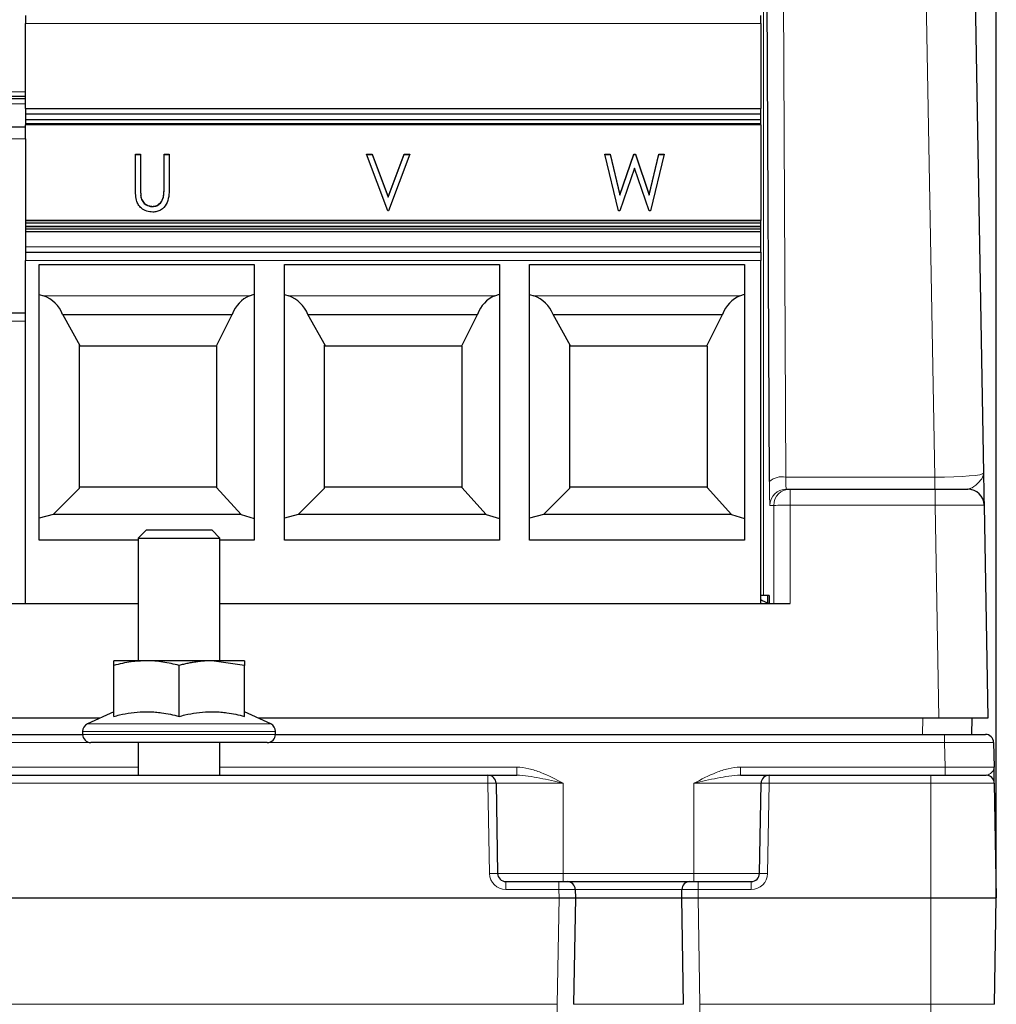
# Paper-space layout 'Blatt5' of a CAD drawing. Header units: millimetres. Extents: x 5 to 418, y 2 to 292.
# Tile 18 of 32: x 240 to 280, y 117 to 157. Entities that reach past the tile are written whole.
import ezdxf

# ---------------------------------------------------------------- set-up
doc = ezdxf.new("R2010")
doc.units = ezdxf.units.MM
doc.layers.add('SLD-0', color=7, linetype='Continuous')
doc.styles.add('SLDTEXTSTYLE0', font='TXT', dxfattribs={"width": 0.605})
doc.dimstyles.new('SLDDIMSTYLE5', dxfattribs={"dimtxt": 3.5, "dimasz": 3.5, "dimexe": 0, "dimexo": 0.0625, "dimgap": 0.875, "dimtad": 1, "dimlfac": 1.5, "dimrnd": 1e-09, "dimzin": 12, "dimdsep": 46, "dimtxsty": 'SLDTEXTSTYLE0', "dimsah": 1, "dimcen": 0.09, "dimadec": 0, "dimazin": 3, "dimtfac": 1, "dimtofl": 0, "dimtmove": 0, "dimatfit": 3, "dimfxl": 1, "dimfrac": 2, "dimtolj": 1, "dimtzin": 12, "dimarcsym": 0})

# ---------------------------------------------------------------- blocks, each defined once
blk = doc.blocks.new('_D_34')
at = {"layer": 'SLD-0', "color": 7}
for p, q in [((166.22, 121.634), (166.22, 71.634)), ((247.887, 103.301), (247.887, 71.634)), ((166.22, 72.634), (247.887, 72.634))]:
    blk.add_line(p, q, dxfattribs=at)
for points in [[(166.22, 72.634), (169.72, 72.174), (169.72, 73.094)], [(247.887, 72.634), (244.387, 73.094), (244.387, 72.174)]]:
    blk.add_solid(points, dxfattribs=at)
at = {"layer": 'SLD-0', "color": 7, "insert": (201.038, 77.146), "char_height": 3.5, "attachment_point": 1, "style": 'SLDTEXTSTYLE0'}
blk.add_mtext('122,5', dxfattribs=at)
blk = doc.blocks.new('_D_35')
at = {"layer": 'SLD-0', "color": 7}
for p, q in [((166.22, 121.634), (166.22, 250.861)), ((279.553, 121.634), (279.553, 250.861)), ((166.22, 249.861), (279.553, 249.861))]:
    blk.add_line(p, q, dxfattribs=at)
for points in [[(166.22, 249.861), (169.72, 249.401), (169.72, 250.321)], [(279.553, 249.861), (276.053, 250.321), (276.053, 249.401)]]:
    blk.add_solid(points, dxfattribs=at)
at = {"layer": 'SLD-0', "color": 7, "insert": (218.876, 254.373), "char_height": 3.5, "attachment_point": 1, "style": 'SLDTEXTSTYLE0'}
blk.add_mtext('170', dxfattribs=at)

psp = doc.layouts.new('Blatt5')

# ---------------------------------------------------------------- linework, layer by layer
at = {"color": 7, "linetype": 'Continuous', "lineweight": 18}
for p, q in [((270.7062, 193.0146), (270.9653, 138.7917)), ((277.042, 138.7917), (276.0755, 193.0147)), ((270.0617, 188.2253), (270.0617, 133.9677)), ((269.9533, 157.2771), (239.9533, 157.2771)), ((225.8366, 154.501), (239.9533, 154.501)), ((225.8366, 154.2087), (239.9533, 154.2087)), ((239.9533, 154.0087), (239.1666, 154.0087)), ((269.9533, 153.2052), (239.9533, 153.2052)), ((226.4066, 152.5802), (239.9533, 152.5802)), ((239.9533, 149.2396), (269.9533, 149.2396)), ((269.9533, 148.1722), (239.9533, 148.1722)), ((269.9533, 147.6247), (239.9533, 147.6247)), ((240.6931, 146.1775), (249.0957, 146.1775)), ((250.6931, 146.1775), (259.0957, 146.1775)), ((260.6931, 146.1775), (269.0957, 146.1775)), ((239.9533, 145.141), (226.4066, 145.141)), ((270.9653, 138.7917), (277.042, 138.7917)), ((277.042, 138.301), (277.042, 138.7917)), ((271.1389, 137.646), (271.1389, 138.301)), ((277.0537, 137.646), (277.0537, 138.301)), ((270.4723, 137.6344), (270.3212, 137.6344)), ((270.4736, 133.6344), (270.4723, 137.6344)), ((271.1389, 137.646), (271.1401, 133.6344)), ((277.0537, 137.646), (271.1389, 137.646)), ((277.2084, 128.9677), (277.0537, 137.646)), ((276.542, 128.301), (276.5536, 128.9677)), ((242.4791, 128.7241), (246.22, 128.7241)), ((246.22, 128.7241), (249.9608, 128.7241)), ((246.22, 128.422), (242.2866, 128.422)), ((242.2866, 128.301), (246.22, 128.301)), ((250.1533, 128.422), (246.22, 128.422)), ((246.22, 128.301), (250.1533, 128.301)), ((277.4429, 128.301), (277.4429, 127.9735)), ((242.558, 127.9735), (238.2153, 127.9735)), ((277.4429, 127.9735), (249.882, 127.9735)), ((277.4606, 126.9619), (277.4429, 127.9735)), ((236.22, 126.9619), (244.5533, 126.9619)), ((247.8866, 126.9619), (259.9911, 126.9619)), ((259.9911, 126.6344), (259.9911, 126.9619)), ((269.1155, 126.9619), (269.1155, 126.6344)), ((269.1155, 126.9619), (277.4606, 126.9619)), ((277.4606, 126.9619), (277.4606, 126.6344)), ((258.8167, 126.3068), (258.8167, 126.6344)), ((270.2898, 126.3068), (270.2898, 126.6344)), ((276.8866, 126.3068), (276.8866, 126.6344)), ((258.8167, 126.3068), (228.6586, 126.3068)), ((258.881, 122.6285), (258.8167, 126.3068)), ((261.8866, 126.3068), (259.15, 126.3068)), ((261.8866, 122.6285), (261.8866, 126.3068)), ((267.22, 122.6285), (267.22, 126.3068)), ((269.9565, 126.3068), (267.22, 126.3068)), ((270.2898, 126.3068), (270.2256, 122.6285)), ((276.8866, 126.3068), (270.2898, 126.3068)), ((276.8866, 126.3068), (276.8866, 121.6344)), ((279.4717, 126.3068), (276.8866, 126.3068)), ((259.2142, 122.6285), (261.8866, 122.6285)), ((261.8866, 122.301), (261.8866, 122.6285)), ((261.8866, 122.6285), (267.22, 122.6285)), ((267.22, 122.6285), (269.8923, 122.6285)), ((267.22, 122.6285), (267.22, 122.301)), ((259.5475, 122.301), (259.5475, 121.9735)), ((261.7141, 122.301), (261.7141, 121.9735)), ((267.3924, 121.9735), (267.3924, 122.301)), ((269.5591, 121.9735), (269.5591, 122.301)), ((261.7141, 121.9735), (259.5475, 121.9735)), ((261.7201, 121.6344), (261.7141, 121.9735)), ((266.7259, 121.9735), (262.3807, 121.9735)), ((267.3924, 121.9735), (267.3865, 121.6344)), ((269.5591, 121.9735), (267.3924, 121.9735)), ((261.6443, 117.2952), (261.7201, 121.6344)), ((267.3865, 121.6344), (267.4623, 117.2952)), ((276.8866, 117.2952), (276.8866, 121.6344)), ((184.1289, 117.2952), (261.6443, 117.2952)), ((261.6443, 116.9677), (261.6443, 117.2952)), ((262.3109, 117.2952), (266.7957, 117.2952)), ((267.4623, 117.2952), (276.8866, 117.2952)), ((267.4623, 117.2952), (267.4623, 116.9677)), ((276.8866, 117.2952), (279.4775, 117.2952)), ((276.8866, 117.2952), (276.8866, 116.9677))]:
    psp.add_line(p, q, dxfattribs=at)
at = {"color": 7, "linetype": 'Continuous', "lineweight": 25}
for p, q in [((278.069, 192.8679), (279.03, 138.9558)), ((270.2987, 138.6157), (270.0617, 188.2253)), ((239.9533, 157.6077), (239.9533, 157.2771)), ((269.9533, 157.2771), (269.9533, 157.6077)), ((239.9533, 153.8161), (239.9533, 157.2771)), ((269.9533, 157.2771), (269.9533, 153.8161)), ((239.9533, 154.301), (225.8366, 154.301)), ((239.9533, 154.2135), (226.0777, 154.2135)), ((239.9533, 153.8161), (269.9533, 153.8161)), ((239.9533, 153.5961), (269.9533, 153.5961)), ((239.9533, 153.5961), (239.9533, 153.3538)), ((269.9533, 153.3538), (239.9533, 153.3538)), ((239.9533, 153.3538), (239.9533, 153.2052)), ((269.9533, 153.3538), (269.9533, 153.5961)), ((269.9533, 153.2052), (269.9533, 153.3538)), ((226.4066, 153.0744), (239.9533, 153.0744)), ((239.9533, 153.1818), (269.9533, 153.1818)), ((239.9533, 153.1818), (239.9533, 153.1488)), ((269.9533, 153.1488), (239.9533, 153.1488)), ((239.9533, 153.0744), (239.9533, 153.1488)), ((239.9533, 152.5802), (239.9533, 153.0744)), ((269.9533, 153.1488), (269.9533, 153.1818)), ((269.9533, 153.1488), (269.9533, 149.2456)), ((239.9533, 152.5802), (239.9533, 149.0255)), ((244.4405, 151.9506), (244.6499, 151.9506)), ((244.4405, 150.5628), (244.4405, 151.9506)), ((244.4405, 151.939), (244.6499, 151.939)), ((244.6499, 151.9506), (244.6499, 150.5738)), ((245.6071, 151.9506), (245.8165, 151.9506)), ((245.6071, 150.5738), (245.6071, 151.9506)), ((245.6071, 151.939), (245.8165, 151.939)), ((245.8165, 151.9506), (245.8165, 150.5628)), ((253.8635, 151.9506), (254.0907, 151.9506)), ((254.7311, 149.6527), (253.8635, 151.9506)), ((253.8679, 151.939), (254.0907, 151.939)), ((254.0907, 151.9506), (254.746, 150.2143)), ((254.0907, 151.939), (254.0907, 151.9506)), ((254.0907, 151.939), (254.746, 150.2027)), ((254.746, 150.2143), (255.4013, 151.9506)), ((254.746, 150.2027), (255.4013, 151.939)), ((255.6285, 151.9506), (254.761, 149.6527)), ((255.4013, 151.9506), (255.6285, 151.9506)), ((255.4013, 151.939), (255.4013, 151.9506)), ((255.4013, 151.939), (255.6241, 151.939)), ((263.5858, 151.9506), (263.8026, 151.9506)), ((264.1378, 149.6527), (263.5858, 151.9506)), ((263.5885, 151.939), (263.8026, 151.939)), ((263.8026, 151.9506), (264.199, 150.3008)), ((263.8026, 151.939), (263.8026, 151.9506)), ((263.8026, 151.939), (264.199, 150.2893)), ((264.199, 150.3008), (264.7683, 151.9506)), ((264.199, 150.2893), (264.7683, 151.939)), ((264.7683, 151.9506), (264.8319, 151.9506)), ((264.7683, 151.939), (264.7683, 151.9506)), ((264.7683, 151.939), (264.8319, 151.939)), ((264.8319, 151.9506), (265.3956, 150.3008)), ((264.8319, 151.939), (264.8319, 151.9506)), ((264.8319, 151.939), (265.3956, 150.2893)), ((265.3956, 150.3008), (265.7938, 151.9506)), ((265.3956, 150.2893), (265.7938, 151.939)), ((266.0088, 151.9506), (265.454, 149.6527)), ((265.7938, 151.9506), (266.0088, 151.9506)), ((265.7938, 151.939), (265.7938, 151.9506)), ((265.7938, 151.939), (266.006, 151.939)), ((264.7973, 151.3909), (264.1976, 149.6527)), ((265.3914, 149.6527), (264.7973, 151.3909)), ((244.6498, 150.5401), (244.6498, 150.5285)), ((245.6071, 150.5622), (245.6071, 150.5738)), ((244.6583, 150.2566), (244.6583, 150.2682)), ((245.5861, 150.2055), (245.5861, 150.2171)), ((254.746, 150.2027), (254.746, 150.2143)), ((264.199, 150.2893), (264.199, 150.3008)), ((265.3956, 150.2893), (265.3956, 150.3008)), ((245.1383, 149.8179), (245.1383, 149.8295)), ((254.761, 149.6527), (254.7311, 149.6527)), ((264.1976, 149.6527), (264.1378, 149.6527)), ((265.454, 149.6527), (265.3914, 149.6527)), ((269.9533, 149.2456), (239.9533, 149.2456)), ((239.9533, 149.2396), (239.9533, 149.1595)), ((239.9533, 149.1595), (269.9533, 149.1595)), ((239.9533, 149.1595), (239.9533, 149.0255)), ((239.9533, 149.0255), (269.9533, 149.0255)), ((239.9533, 149.0255), (239.9533, 148.9889)), ((269.9533, 148.9889), (239.9533, 148.9889)), ((239.9533, 148.9889), (239.9533, 148.9024)), ((269.9533, 149.1595), (269.9533, 149.2396)), ((269.9533, 149.0255), (269.9533, 149.1595)), ((269.9533, 148.9889), (269.9533, 149.0255)), ((269.9533, 148.9024), (269.9533, 148.9889)), ((269.9533, 148.9024), (239.9533, 148.9024)), ((239.9533, 148.8333), (239.9533, 147.9624)), ((269.9533, 148.7901), (239.9533, 148.7901)), ((269.9533, 148.1722), (269.9533, 148.7901)), ((239.9533, 147.9624), (269.9533, 147.9624)), ((239.9533, 147.9624), (239.9533, 147.6247)), ((239.9533, 133.6344), (239.9533, 147.6247)), ((240.5199, 147.4538), (249.2866, 147.4538)), ((240.5199, 136.2239), (240.5199, 147.4538)), ((249.2866, 147.4538), (249.2866, 136.2239)), ((250.5199, 147.4538), (259.2866, 147.4538)), ((250.5199, 136.2239), (250.5199, 147.4538)), ((259.2866, 147.4538), (259.2866, 136.2239)), ((260.5199, 147.4538), (269.2866, 147.4538)), ((260.5199, 136.2239), (260.5199, 147.4538)), ((269.2866, 147.4538), (269.2866, 136.2239)), ((269.9533, 133.6344), (269.9533, 147.6247)), ((240.5199, 146.2405), (240.6931, 146.1775)), ((249.0957, 146.1775), (249.2866, 146.2545)), ((250.5199, 146.2405), (250.6931, 146.1775)), ((259.0957, 146.1775), (259.2866, 146.2545)), ((260.5199, 146.2405), (260.6931, 146.1775)), ((269.0957, 146.1775), (269.2866, 146.2545)), ((239.9533, 145.4744), (226.4066, 145.4744)), ((241.4728, 145.4255), (248.392, 145.4255)), ((242.1866, 144.141), (241.4746, 145.4255)), ((248.3917, 145.4283), (247.7517, 144.1491)), ((251.4728, 145.4255), (258.392, 145.4255)), ((252.1866, 144.141), (251.4746, 145.4255)), ((258.3917, 145.4283), (257.7517, 144.1491)), ((261.4728, 145.4255), (268.392, 145.4255)), ((262.1866, 144.141), (261.4746, 145.4255)), ((268.3917, 145.4283), (267.7517, 144.1491)), ((239.9533, 133.6344), (239.9533, 145.141)), ((242.1533, 144.1744), (242.1866, 144.141)), ((242.1533, 138.341), (242.1533, 144.1744)), ((242.1533, 144.141), (242.1866, 144.141)), ((242.1866, 144.141), (247.7476, 144.141)), ((247.7533, 144.1473), (247.7533, 138.3681)), ((252.1533, 144.1744), (252.1866, 144.141)), ((252.1533, 138.341), (252.1533, 144.1744)), ((252.1533, 144.141), (252.1866, 144.141)), ((252.1866, 144.141), (257.7476, 144.141)), ((257.7533, 144.1473), (257.7533, 138.3681)), ((262.1533, 144.1744), (262.1866, 144.141)), ((262.1533, 138.341), (262.1533, 144.1744)), ((262.1533, 144.141), (262.1866, 144.141)), ((262.1866, 144.141), (267.7476, 144.141)), ((267.7533, 144.1473), (267.7533, 138.3681)), ((241.0792, 137.2669), (242.1533, 138.341)), ((247.7533, 138.3744), (242.1533, 138.3744)), ((248.7472, 137.2669), (247.7533, 138.3681)), ((251.0792, 137.2669), (252.1533, 138.341)), ((257.7533, 138.3744), (252.1533, 138.3744)), ((258.7472, 137.2669), (257.7533, 138.3681)), ((261.0792, 137.2669), (262.1533, 138.341)), ((267.7533, 138.3744), (262.1533, 138.3744)), ((268.7472, 137.2669), (267.7533, 138.3681)), ((270.9877, 138.301), (271.1389, 138.301)), ((271.1389, 138.301), (277.0537, 138.301)), ((277.0537, 138.301), (278.3868, 138.301)), ((279.0534, 137.6462), (279.2081, 128.9677)), ((241.0792, 137.2669), (240.5199, 137.1171)), ((248.7472, 137.2669), (241.0792, 137.2669)), ((248.7472, 137.2669), (249.2866, 137.1068)), ((251.0792, 137.2669), (250.5199, 137.1171)), ((258.7472, 137.2669), (251.0792, 137.2669)), ((258.7472, 137.2669), (259.2866, 137.1068)), ((261.0792, 137.2669), (260.5199, 137.1171)), ((268.7472, 137.2669), (261.0792, 137.2669)), ((268.7472, 137.2669), (269.2866, 137.1068)), ((244.8866, 136.6344), (244.5533, 136.301)), ((244.8866, 136.6344), (246.0445, 136.6344)), ((246.0445, 136.6344), (247.5533, 136.6344)), ((247.8866, 136.301), (247.5533, 136.6344)), ((244.5533, 136.2239), (240.5199, 136.2239)), ((244.5533, 136.301), (244.5533, 131.301)), ((244.5533, 136.301), (246.0006, 136.301)), ((246.0006, 136.301), (247.8866, 136.301)), ((247.8866, 131.301), (247.8866, 136.301)), ((249.2866, 136.2239), (247.8866, 136.2239)), ((259.2866, 136.2239), (250.5199, 136.2239)), ((269.2866, 136.2239), (260.5199, 136.2239)), ((270.0617, 133.9677), (269.9533, 133.9677)), ((270.2852, 133.9677), (270.0617, 133.9677)), ((270.22, 133.9677), (270.22, 133.6477)), ((236.22, 133.6344), (244.5533, 133.6344)), ((247.8866, 133.6344), (271.1401, 133.6344)), ((244.8866, 131.301), (243.5533, 131.301)), ((247.5533, 131.301), (244.8866, 131.301)), ((248.8866, 131.1087), (247.5533, 131.301)), ((248.8866, 131.301), (247.5533, 131.301)), ((243.5533, 129.0326), (243.5533, 131.1087)), ((246.22, 129.0326), (246.22, 131.1087)), ((248.8866, 129.0326), (248.8866, 131.1087)), ((243.0015, 128.9677), (237.7718, 128.9677)), ((243.5533, 129.225), (242.4791, 128.7241)), ((249.9608, 128.7241), (248.8866, 129.225)), ((277.2084, 128.9677), (249.4385, 128.9677)), ((279.2081, 128.9677), (277.2084, 128.9677)), ((278.5533, 128.9677), (278.5417, 128.301)), ((238.4866, 128.301), (242.2866, 128.301)), ((242.2866, 128.422), (242.2866, 128.301)), ((250.1533, 128.301), (250.1533, 128.422)), ((250.1533, 128.301), (277.4429, 128.301)), ((277.4429, 128.301), (279.1094, 128.301)), ((246.22, 127.9677), (242.62, 127.9677)), ((244.5533, 127.9677), (244.5533, 126.6344)), ((249.82, 127.9677), (246.22, 127.9677)), ((247.8866, 126.6344), (247.8866, 127.9677)), ((279.4426, 127.9735), (279.4603, 126.9619)), ((228.6586, 126.6344), (258.8167, 126.6344)), ((258.8167, 126.6344), (259.9911, 126.6344)), ((269.1155, 126.6344), (270.2898, 126.6344)), ((270.2898, 126.6344), (276.8866, 126.6344)), ((276.8866, 126.6344), (279.1384, 126.6344)), ((259.15, 126.3068), (259.2142, 122.6285)), ((269.8923, 122.6285), (269.9565, 126.3068)), ((279.4717, 126.3068), (279.5533, 121.6344)), ((259.5475, 122.301), (261.7141, 122.301)), ((261.7141, 122.301), (262.0474, 122.301)), ((262.0474, 122.301), (267.0592, 122.301)), ((267.0592, 122.301), (267.3924, 122.301)), ((267.3924, 122.301), (269.5591, 122.301)), ((262.3807, 121.9735), (262.3866, 121.6344)), ((266.72, 121.6344), (266.7259, 121.9735)), ((184.0532, 121.6344), (261.7201, 121.6344)), ((261.7201, 121.6344), (262.3866, 121.6344)), ((262.3866, 121.6344), (262.3109, 117.2952)), ((262.3866, 121.6344), (266.72, 121.6344)), ((266.72, 121.6344), (267.3865, 121.6344)), ((266.7957, 117.2952), (266.72, 121.6344)), ((267.3865, 121.6344), (276.8866, 121.6344)), ((276.8866, 121.6344), (279.5533, 121.6344)), ((279.4775, 117.2952), (279.5533, 121.6344))]:
    psp.add_line(p, q, dxfattribs=at)
at = {"color": 7, "linetype": 'Continuous', "lineweight": 25, "flags": 128}
for points in [[(239.9533, 153.8161), (239.9533, 153.8121), (239.9533, 153.8001), (239.9533, 153.7805), (239.9533, 153.7539), (239.9533, 153.721), (239.9533, 153.683), (239.9533, 153.641), (239.9533, 153.5961)], [(269.9533, 153.5961), (269.9533, 153.641), (269.9533, 153.683), (269.9533, 153.721), (269.9533, 153.7539), (269.9533, 153.7805), (269.9533, 153.8001), (269.9533, 153.8121), (269.9533, 153.8161)], [(239.9533, 153.2052), (239.9533, 153.1907), (239.9533, 153.183), (239.9533, 153.1818)], [(269.9533, 153.1818), (269.9533, 153.183), (269.9533, 153.1907), (269.9533, 153.2052)], [(269.9533, 149.2396), (269.9533, 149.2453), (269.9533, 149.2456)], [(239.9533, 148.9024), (239.9533, 148.8872), (239.9533, 148.8723), (239.9533, 148.8576), (239.9533, 148.8432), (239.9533, 148.8333)], [(269.9533, 148.7901), (269.9533, 148.8027), (269.9533, 148.8157), (269.9533, 148.8293), (269.9533, 148.8432), (269.9533, 148.8576), (269.9533, 148.8723), (269.9533, 148.8872), (269.9533, 148.9024)], [(269.9533, 147.9624), (269.9533, 147.9673), (269.9533, 147.9817), (269.9533, 148.0045), (269.9533, 148.0341), (269.9533, 148.0683), (269.9533, 148.1044), (269.9533, 148.1399), (269.9533, 148.1722)], [(269.9533, 147.9624), (269.9533, 147.9559), (269.9533, 147.9367), (269.9533, 147.9055), (269.9533, 147.8635), (269.9533, 147.8123), (269.9533, 147.7539), (269.9533, 147.6906), (269.9533, 147.6247)], [(270.2568, 133.6298), (269.991, 133.7654), (269.9533, 133.7859)]]:
    psp.add_lwpolyline(points, dxfattribs=at)
at = {"color": 7, "linetype": 'Continuous', "lineweight": 25}
for centre, radius, start, end in [((240.2371, 144.9246), 1.3333, 22.06795, 70), ((250.2371, 144.9246), 1.3333, 22.06795, 70), ((260.2371, 144.9246), 1.3333, 22.06795, 70), ((278.3868, 137.6344), 0.6667, 1.02121, 90), ((242.62, 128.422), 0.3333, 115, 180), ((249.82, 128.422), 0.3333, 0, 65), ((242.62, 128.301), 0.3333, 180, 270), ((249.82, 128.301), 0.3333, 270, 0), ((279.1094, 127.9677), 0.3333, 1, 90), ((258.8167, 126.301), 0.3333, 1, 90), ((270.2898, 126.301), 0.3333, 90, 179), ((279.1384, 126.301), 0.3333, 1, 90), ((259.5475, 122.6344), 0.3333, 181, 270), ((269.5591, 122.6344), 0.3333, 270, 359), ((262.0474, 121.9677), 0.3333, 1, 90), ((267.0592, 121.9677), 0.3333, 90, 179)]:
    psp.add_arc(centre, radius, start, end, dxfattribs=at)
at = {"color": 7, "linetype": 'Continuous', "lineweight": 18}
for centre, radius, start, end in [((270.8174, 138.0016), 0.8038, 79.39676, 130.18607), ((270.9878, 137.6344), 0.6666, 90.00436, 180.00436), ((271.139, 137.6344), 0.6666, 90.00436, 180.00436), ((270.9792, 127.6948), 9.9525, 89.08066, 92.91934), ((258.9834, 121.531), 4.7788, 88.00162, 91.99838), ((270.1232, 121.531), 4.7788, 88.00162, 91.99838), ((259.0476, 117.8527), 4.7788, 88.00162, 91.99838), ((259.5475, 122.6402), 0.6667, 181, 270), ((269.5591, 122.6402), 0.6667, 270, 359), ((270.059, 117.8527), 4.7788, 88.00162, 91.99838)]:
    psp.add_arc(centre, radius, start, end, dxfattribs=at)
at = {"color": 7, "linetype": 'Continuous', "lineweight": 25}
for centre, major_axis, ratio, start_param, end_param in [((249.5073, 144.9246), (0, 1.3333), 0.9026248, 0.3490659, 1.1856379), ((259.5073, 144.9246), (0, 1.3333), 0.9026248, 0.3490659, 1.1856379), ((269.5073, 144.9246), (0, 1.3333), 0.9026248, 0.3490659, 1.1856379), ((270.2894, 152.7339), (-0.0059, 19.0996), 0.0003046, 3.1166026, 3.1415926)]:
    psp.add_ellipse(centre, major_axis=major_axis, ratio=ratio, start_param=start_param, end_param=end_param, dxfattribs=at)
at = {"color": 7, "linetype": 'Continuous', "lineweight": 18}
for centre, major_axis, ratio, start_param, end_param in [((277.0295, 138.9677), (2.0005, -0.0123), 0.0879406, 4.7192007, 6.2852917), ((270.3212, 138.9677), (0, 1.3333), 0.0174551, 1.8379746, 3.1415927), ((270.9877, 138.9677), (0, 0.6667), 0.0349101, 1.8379746, 3.1415927), ((277.0533, 137.6344), (2.0001, 0.0119), 0.0058157, 0.0000691, 1.5705544), ((277.4424, 127.9677), (2.0002, 0.0058), 0.0029077, 0.0000423, 1.570534), ((277.4599, 126.9677), (2.0004, -0.0058), 0.0029071, 4.7127528, 6.2832445), ((261.714, 121.9677), (0.6667, 0.0058), 0.0087242, 0.0000761, 1.5705679), ((267.3925, 121.9677), (0.6667, -0.0058), 0.0087242, 1.5710248, 3.1415165)]:
    psp.add_ellipse(centre, major_axis=major_axis, ratio=ratio, start_param=start_param, end_param=end_param, dxfattribs=at)
at = {"color": 7, "linetype": 'Continuous', "lineweight": 25}
for points, knots in [([(244.4788, 150.0785), (244.465, 150.1684), (244.4403, 150.3289), (244.4404, 150.4913), (244.4405, 150.5628)], [0, 0, 0, 0, 0.559591, 1, 1, 1, 1]), ([(244.6499, 150.5738), (244.6498, 150.5167), (244.6497, 150.4147), (244.6556, 150.3129), (244.6583, 150.2682)], [0, 0, 0, 0, 0.5600899, 1, 1, 1, 1]), ([(245.8165, 150.5628), (245.8119, 150.3346), (245.8048, 149.9923), (245.5248, 149.6957), (245.318, 149.6045), (245.2057, 149.5974), (245.1495, 149.5938)], [0, 0, 0, 0, 0.4989417, 0.7487023, 0.8742702, 1, 1, 1, 1]), ([(245.5861, 150.2171), (245.5939, 150.2834), (245.6078, 150.402), (245.6073, 150.5213), (245.6071, 150.5738)], [0, 0, 0, 0, 0.5596702, 1, 1, 1, 1]), ([(245.5861, 150.2055), (245.5939, 150.2718), (245.6078, 150.3904), (245.6073, 150.5097), (245.6071, 150.5622)], [0, 0, 0, 0, 0.5596702, 1, 1, 1, 1]), ([(244.6502, 150.5285), (244.6502, 150.4826), (244.6502, 150.3919), (244.6556, 150.3014), (244.6583, 150.2566)], [0, 0, 0, 0, 0.5055195, 1, 1, 1, 1]), ([(244.6583, 150.2682), (244.6697, 150.2018), (244.6925, 150.0695), (244.8249, 149.9277), (244.9797, 149.8468), (245.0855, 149.8353), (245.1383, 149.8295)], [0, 0, 0, 0, 0.28039, 0.5590774, 0.7797233, 1, 1, 1, 1]), ([(244.6583, 150.2566), (244.6697, 150.1902), (244.6925, 150.0579), (244.8249, 149.9161), (244.9797, 149.8352), (245.0855, 149.8237), (245.1383, 149.8179)], [0, 0, 0, 0, 0.28039, 0.5590774, 0.7797233, 1, 1, 1, 1]), ([(245.1383, 149.8295), (245.1983, 149.8371), (245.3182, 149.8525), (245.4995, 149.9835), (245.5533, 150.1286), (245.5861, 150.2171)], [0, 0, 0, 0, 0.28045551, 0.56102727, 1, 1, 1, 1]), ([(245.1383, 149.8179), (245.1983, 149.8256), (245.3182, 149.8409), (245.4995, 149.9719), (245.5533, 150.117), (245.5861, 150.2055)], [0, 0, 0, 0, 0.2804555, 0.5610273, 1, 1, 1, 1]), ([(245.1495, 149.5938), (245.0654, 149.6003), (244.8972, 149.6133), (244.6905, 149.733), (244.5452, 149.8942), (244.5009, 150.0171), (244.4788, 150.0785)], [0, 0, 0, 0, 0.2800505, 0.5596308, 0.7797632, 1, 1, 1, 1]), ([(279.03, 138.9558), (279.0301, 138.9544), (279.0312, 138.8885), (279.0357, 138.6359), (279.0438, 138.182), (279.0518, 137.7335), (279.0529, 137.6715), (279.0534, 137.6462)], [0, 0, 0, 0, 0.0023066, 0.1045611, 0.4007176, 0.7559342, 1, 1, 1, 1]), ([(270.2852, 133.9677), (270.2862, 133.9612), (270.2885, 133.9458), (270.292, 133.8232), (270.294, 133.7045), (270.2951, 133.6403)], [0, 0, 0, 0, 0.2515043, 0.5954121, 1, 1, 1, 1]), ([(244.8866, 131.301), (244.6792, 131.2927), (244.2299, 131.2748), (243.79, 131.1668), (243.5533, 131.1087)], [0, 0, 0, 0, 0.461748, 1, 1, 1, 1]), ([(243.5533, 131.1087), (243.5533, 131.1549), (243.5533, 131.2653), (243.5533, 131.2879), (243.5533, 131.301)], [0, 0, 0, 0, 0.41822959, 1, 1, 1, 1]), ([(246.22, 131.1087), (246.1112, 131.1364), (245.8934, 131.192), (245.5616, 131.2523), (245.2256, 131.2933), (244.9998, 131.2984), (244.8866, 131.301)], [0, 0, 0, 0, 0.248166, 0.49690294, 0.74792867, 1, 1, 1, 1]), ([(247.5533, 131.301), (247.5016, 131.3005), (247.3981, 131.2994), (247.2429, 131.2907), (247.0878, 131.2769), (246.9246, 131.2567), (246.7536, 131.2296), (246.575, 131.195), (246.397, 131.1549), (246.279, 131.1241), (246.22, 131.1087)], [0, 0, 0, 0, 0.1151741, 0.2304596, 0.3460671, 0.4617749, 0.5960607, 0.7304688, 0.8651922, 1, 1, 1, 1]), ([(248.8866, 131.301), (248.8866, 131.2879), (248.8866, 131.2653), (248.8866, 131.1549), (248.8866, 131.1087)], [0, 0, 0, 0, 0.5817704, 1, 1, 1, 1]), ([(243.5533, 129.0326), (243.6318, 129.0529), (243.868, 129.114), (244.269, 129.1893), (244.6766, 129.2254), (245.0071, 129.2257), (245.2572, 129.2115), (245.5438, 129.1788), (245.8658, 129.1226), (246.1018, 129.0626), (246.22, 129.0326)], [0, 0, 0, 0, 0.0896795, 0.2695736, 0.4520277, 0.5444459, 0.6375495, 0.7308739, 0.8652253, 1, 1, 1, 1]), ([(246.22, 129.0326), (246.2985, 129.0529), (246.5347, 129.114), (246.9356, 129.1893), (247.3433, 129.2254), (247.6737, 129.2257), (247.9238, 129.2115), (248.2105, 129.1788), (248.5324, 129.1226), (248.7684, 129.0626), (248.8866, 129.0326)], [0, 0, 0, 0, 0.0896795, 0.2695736, 0.4520277, 0.5444459, 0.6375495, 0.7308739, 0.8652253, 1, 1, 1, 1]), ([(279.4717, 126.3068), (279.4717, 126.3068), (279.4713, 126.3302), (279.47, 126.4068), (279.4691, 126.4602), (279.4669, 126.5839), (279.4657, 126.6546), (279.4631, 126.804), (279.4617, 126.8834), (279.4603, 126.9619)], [0, 0, 0, 0, 0.25, 0.25, 0.5, 0.5, 0.75, 0.75, 1, 1, 1, 1])]:
    psp.add_open_spline(points, degree=3, knots=knots, dxfattribs=at)
at = {"color": 7, "linetype": 'Continuous', "lineweight": 18}
for points, knots in [([(278.3868, 138.301), (278.4447, 138.3157), (278.6061, 138.3567), (278.8813, 138.5934), (279.0154, 138.7999), (279.0306, 138.9222), (279.03, 138.955), (279.03, 138.9558)], [0, 0, 0, 0, 0.19344942, 0.53906264, 0.87575438, 0.99696161, 1, 1, 1, 1]), ([(259.9911, 126.9619), (260.1616, 126.9619), (260.3283, 126.9377), (260.6571, 126.8602), (260.8188, 126.8063), (261.2891, 126.6208), (261.5886, 126.4638), (261.8866, 126.3068)], [0, 0, 0, 0, 0.25, 0.25, 0.5, 0.5, 1, 1, 1, 1]), ([(269.1155, 126.9619), (268.9449, 126.9619), (268.7782, 126.9377), (268.4495, 126.8602), (268.2878, 126.8063), (267.8174, 126.6208), (267.518, 126.4638), (267.22, 126.3068)], [0, 0, 0, 0, 0.25, 0.25, 0.5, 0.5, 1, 1, 1, 1]), ([(279.1384, 126.6344), (279.1828, 126.6344), (279.2261, 126.6504), (279.3051, 126.6948), (279.3407, 126.7235), (279.4287, 126.8172), (279.4616, 126.8899), (279.4603, 126.9619)], [0, 0, 0, 0, 0.25, 0.25, 0.5, 0.5, 1, 1, 1, 1]), ([(259.9911, 126.6344), (260.1485, 126.6344), (260.3052, 126.6191), (260.6201, 126.5759), (260.7779, 126.5476), (261.2506, 126.4542), (261.5677, 126.3806), (261.8866, 126.3068)], [0, 0, 0, 0, 0.25, 0.25, 0.5, 0.5, 1, 1, 1, 1]), ([(269.1155, 126.6344), (268.9581, 126.6344), (268.8013, 126.6191), (268.4865, 126.5759), (268.3287, 126.5476), (267.856, 126.4542), (267.5389, 126.3806), (267.22, 126.3068)], [0, 0, 0, 0, 0.25, 0.25, 0.5, 0.5, 1, 1, 1, 1])]:
    psp.add_open_spline(points, degree=3, knots=knots, dxfattribs=at)

# ---------------------------------------------------------------- dimensions: what is measured, and where the dimension line sits
at = {"layer": 'SLD-0', "color": 7}
for base, p2, picture, middle in [((279.5533, 249.8615), (279.5533, 121.6344), '_D_35', (222.8866, 249.8615)), ((247.8866, 72.6344), (247.8866, 103.301), '_D_34', (207.0533, 72.6344))]:
    dim = psp.add_linear_dim(base=base, p1=(166.22, 121.6344), p2=p2, dimstyle='SLDDIMSTYLE5', dxfattribs=at)
    dim.commit()
    dim.dimension.update_dxf_attribs({"geometry": picture, "text_midpoint": middle, "dimtype": 160})

doc.saveas('drawing.dxf')
